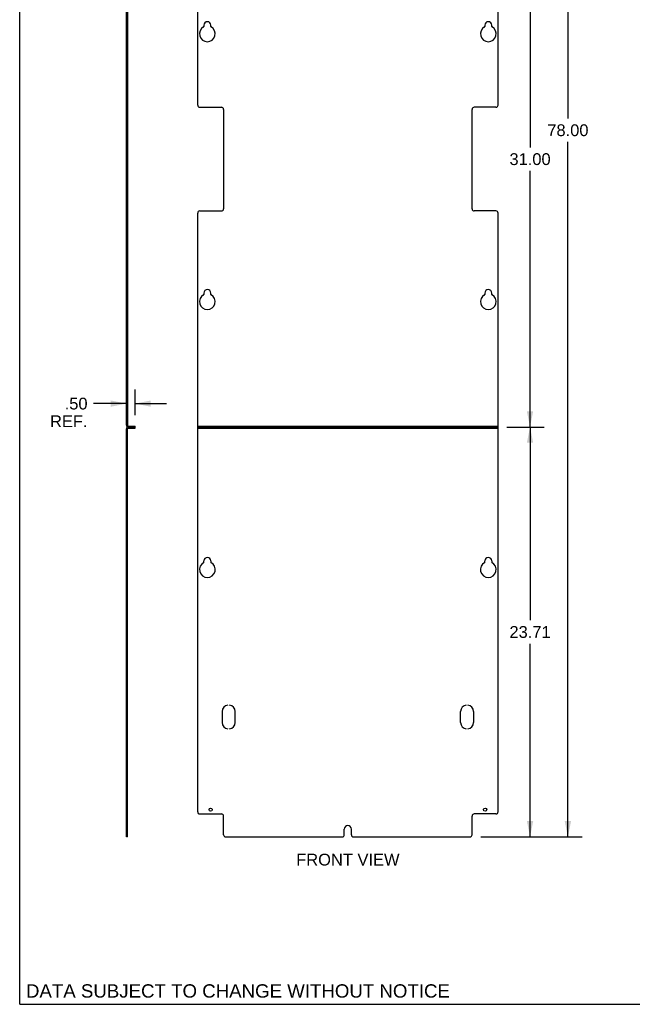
# Model space of a CAD drawing. Header units: inches. Extents: x 0 to 77, y 0 to 100.
# Tile 1 of 5: x 0 to 35, y 0 to 57. Entities that reach past the tile are written whole.
import ezdxf

# ---------------------------------------------------------------- set-up
doc = ezdxf.new("R2010")
doc.units = ezdxf.units.IN
doc.header["$LTSCALE"] = 6.518519
doc.header["$MEASUREMENT"] = 0
doc.linetypes.add('HIDDEN', pattern=[0.2, 0.1, -0.1])
doc.layers.get('0').update_dxf_attribs({"linetype": 'CONTINUOUS'})
for name, color, linetype in [('DEFAULT_2', 8, 'HIDDEN'), ('DIMENSIONS', 7, 'CONTINUOUS'), ('OPEN', 7, 'CONTINUOUS')]:
    doc.layers.add(name, color=color, linetype=linetype)
doc.styles.get("Standard").update_dxf_attribs({"font": 'arial.ttf'})
doc.dimstyles.new('DIMSTYLE_3', dxfattribs={"dimtxt": 0.681818, "dimasz": 0.909091, "dimexe": 0.09, "dimexo": 0.07, "dimgap": 0.0375, "dimtad": 0, "dimtih": 1, "dimtoh": 1, "dimzin": 4, "dimdsep": 46, "dimtxsty": 'Standard', "dimblk": '_FILLED', "dimblk1": '_FILLED', "dimblk2": '_FILLED', "dimcen": 0.09, "dimadec": 3, "dimazin": 1, "dimtfac": 1, "dimtdec": 3, "dimtofl": 0, "dimtmove": 0, "dimatfit": 3, "dimldrblk": '_FILLED', "dimfxl": 0, "dimtolj": 1, "dimtzin": 4, "dimarcsym": 0})

# ---------------------------------------------------------------- blocks, each defined once
blk = doc.blocks.new('_FILLED')
at = {"color": 0, "linetype": 'ByBlock'}
blk.add_solid([(0, 0), (-1, 0.2), (-1, -0.2)], dxfattribs=at)
blk = doc.blocks.new('*D5')
at = {"layer": 'DIMENSIONS', "color": 2, "linetype": 'Continuous'}
for p, q in [((26.683, 87.687), (32.533, 87.687)), ((31.715, 87.687), (31.715, 51.255)), ((31.715, 9.687), (31.715, 49.892)), ((26.683, 9.687), (32.533, 9.687))]:
    blk.add_line(p, q, dxfattribs=at)
at = {"layer": 'DIMENSIONS', "color": 2, "linetype": 'Continuous', "xscale": 0.9090909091, "yscale": 0.9090909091, "zscale": 0.9090909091}
for p, rotation in [((31.715, 87.687), 90), ((31.715, 9.687), 270)]:
    blk.add_blockref('_FILLED', p, dxfattribs=dict(at, rotation=rotation))
at = {"layer": 'DIMENSIONS', "color": 2, "linetype": 'Continuous', "insert": (31.715, 50.914), "char_height": 0.6818, "width": 2.38256, "attachment_point": 2, "line_spacing_factor": 0.9}
blk.add_mtext('78.00', dxfattribs=at)
blk = doc.blocks.new('*D6')
at = {"layer": 'DIMENSIONS', "color": 2, "linetype": 'Continuous'}
for p, q in [((6.674, 34.095), (6.674, 35.575)), ((6.174, 34.756), (4.267, 34.756)), ((6.674, 34.756), (8.492, 34.756))]:
    blk.add_line(p, q, dxfattribs=at)
at = {"layer": 'DIMENSIONS', "color": 2, "linetype": 'Continuous', "xscale": 0.9090909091, "yscale": 0.9090909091, "zscale": 0.9090909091}
blk.add_blockref('_FILLED', (6.174, 34.756), dxfattribs=at)
at = {"layer": 'DIMENSIONS', "color": 2, "linetype": 'Continuous', "xscale": 0.9090909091, "yscale": 0.9090909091, "zscale": 0.9090909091, "rotation": 180}
blk.add_blockref('_FILLED', (6.674, 34.756), dxfattribs=at)
at = {"layer": 'DIMENSIONS', "color": 2, "linetype": 'Continuous', "insert": (3.926, 35.097), "char_height": 0.6818, "width": 2.16458, "attachment_point": 3, "line_spacing_factor": 0.9}
blk.add_mtext('.50\\PREF.', dxfattribs=at)
blk = doc.blocks.new('*D8')
at = {"layer": 'DIMENSIONS', "color": 2, "linetype": 'Continuous'}
for p, q in [((28.183, 64.399), (30.343, 64.399)), ((29.525, 64.399), (29.525, 49.581)), ((29.525, 33.399), (29.525, 48.217)), ((28.183, 33.399), (30.343, 33.399))]:
    blk.add_line(p, q, dxfattribs=at)
at = {"layer": 'DIMENSIONS', "color": 2, "linetype": 'Continuous', "xscale": 0.9090909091, "yscale": 0.9090909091, "zscale": 0.9090909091}
for p, rotation in [((29.525, 64.399), 90), ((29.525, 33.399), 270)]:
    blk.add_blockref('_FILLED', p, dxfattribs=dict(at, rotation=rotation))
at = {"layer": 'DIMENSIONS', "color": 2, "linetype": 'Continuous', "insert": (29.525, 49.24), "char_height": 0.6818, "width": 2.38256, "attachment_point": 2, "line_spacing_factor": 0.9}
blk.add_mtext('31.00', dxfattribs=at)
blk = doc.blocks.new('*D9')
at = {"layer": 'DIMENSIONS', "color": 2, "linetype": 'Continuous'}
for p, q in [((28.183, 33.399), (30.343, 33.399)), ((29.525, 33.399), (29.525, 22.225)), ((29.525, 9.687), (29.525, 20.861)), ((26.683, 9.687), (30.343, 9.687))]:
    blk.add_line(p, q, dxfattribs=at)
at = {"layer": 'DIMENSIONS', "color": 2, "linetype": 'Continuous', "xscale": 0.9090909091, "yscale": 0.9090909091, "zscale": 0.9090909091}
for p, rotation in [((29.525, 33.399), 90), ((29.525, 9.687), 270)]:
    blk.add_blockref('_FILLED', p, dxfattribs=dict(at, rotation=rotation))
at = {"layer": 'DIMENSIONS', "color": 2, "linetype": 'Continuous', "insert": (29.525, 21.884), "char_height": 0.6818, "width": 2.38256, "attachment_point": 2, "line_spacing_factor": 0.9}
blk.add_mtext('23.71', dxfattribs=at)

msp = doc.modelspace()

# ---------------------------------------------------------------- linework, layer by layer
at = {"color": 7, "linetype": 'Continuous'}
for p, q in [((0, 0), (0, 100)), ((10.2964, 52.0238), (10.2964, 86.4868)), ((27.6714, 52.0238), (27.6714, 86.4868)), ((6.2337, 64.2868), (6.2337, 33.5108)), ((10.6559, 56.6488), (10.6559, 56.5719)), ((11.0619, 56.5719), (11.0619, 56.6488)), ((26.9059, 56.6488), (26.9059, 56.5719)), ((27.3119, 56.5719), (27.3119, 56.6488)), ((6.2337, 51.8988), (6.1737, 51.8988)), ((10.4214, 51.8988), (11.6714, 51.8988)), ((27.5464, 51.8988), (26.2964, 51.8988)), ((11.7964, 51.7738), (11.7964, 46.0238)), ((26.1714, 46.0238), (26.1714, 51.7738)), ((6.2337, 45.8988), (6.1737, 45.8988)), ((10.2964, 11.1368), (10.2964, 45.7738)), ((10.4214, 45.8988), (11.6714, 45.8988)), ((27.5464, 45.8988), (26.2964, 45.8988)), ((27.6714, 11.1368), (27.6714, 45.7738)), ((10.6559, 41.1488), (10.6559, 41.0719)), ((11.0619, 41.0719), (11.0619, 41.1488)), ((26.9059, 41.1488), (26.9059, 41.0719)), ((27.3119, 41.0719), (27.3119, 41.1488)), ((6.2337, 9.6868), (6.2337, 33.2868)), ((6.2857, 33.4588), (6.6737, 33.4588)), ((6.2857, 33.3388), (6.6737, 33.3388)), ((6.6737, 33.3388), (6.6737, 33.4588)), ((10.2964, 33.4588), (27.6714, 33.4588)), ((10.2964, 33.3388), (27.6714, 33.3388)), ((10.6559, 25.5538), (10.6559, 25.6488)), ((11.0619, 25.6488), (11.0619, 25.5538)), ((26.9059, 25.5538), (26.9059, 25.6488)), ((27.3119, 25.6488), (27.3119, 25.5538)), ((6.2337, 11.0118), (6.1737, 11.0118)), ((10.4214, 11.0118), (11.6714, 11.0118)), ((11.7964, 9.8118), (11.7964, 10.8868)), ((26.1714, 9.8118), (26.1714, 10.8868)), ((27.5464, 11.0118), (26.2964, 11.0118)), ((6.2337, 9.6868), (6.1737, 9.6868)), ((11.9214, 9.6868), (18.6559, 9.6868)), ((18.7809, 9.8118), (18.7809, 10.1368)), ((19.1869, 9.8118), (19.1869, 10.1368)), ((19.3119, 9.6868), (26.0464, 9.6868)), ((0, 0), (77.2727, 0))]:
    msp.add_line(p, q, dxfattribs=at)
at = {"color": 3, "linetype": 'Continuous'}
for p, q in [((6.1737, 33.5108), (6.1737, 64.2868)), ((6.1737, 9.6868), (6.1737, 33.2868)), ((6.2857, 33.3988), (6.6737, 33.3988)), ((27.6714, 33.3988), (10.2964, 33.3988))]:
    msp.add_line(p, q, dxfattribs=at)
at = {"color": 7, "linetype": 'Continuous'}
for centre in [(11.0464, 11.2618), (26.9214, 11.2618)]:
    msp.add_circle(centre, 0.094, dxfattribs=at)
for centre, radius, start, end in [((10.8589, 56.1488), 0.453, 118.84238, 61.15762), ((10.6259, 56.5719), 0.03, 298.84238, 360), ((10.8589, 56.6488), 0.203, 0, 180), ((11.0919, 56.5719), 0.03, 180, 241.15762), ((27.1089, 56.1488), 0.453, 118.84238, 61.15762), ((26.8759, 56.5719), 0.03, 298.84238, 360), ((27.1089, 56.6488), 0.203, 0, 180), ((27.3419, 56.5719), 0.03, 180, 241.15762), ((10.4214, 52.0238), 0.125, 180, 270), ((11.6714, 51.7738), 0.125, 0, 90), ((26.2964, 51.7738), 0.125, 90, 180), ((27.5464, 52.0238), 0.125, 270, 360), ((10.4214, 45.7738), 0.125, 90, 180), ((11.6714, 46.0238), 0.125, 270, 360), ((26.2964, 46.0238), 0.125, 180, 270), ((27.5464, 45.7738), 0.125, 0, 90), ((10.8589, 40.6488), 0.453, 118.84238, 61.15762), ((10.6259, 41.0719), 0.03, 298.84238, 360), ((10.8589, 41.1488), 0.203, 0, 180), ((11.0919, 41.0719), 0.03, 180, 241.15762), ((27.1089, 40.6488), 0.453, 118.84238, 61.15762), ((26.8759, 41.0719), 0.03, 298.84238, 360), ((27.1089, 41.1488), 0.203, 0, 180), ((27.3419, 41.0719), 0.03, 180, 241.15762), ((6.2857, 33.5108), 0.052, 180, 270), ((6.2857, 33.2868), 0.052, 90, 180), ((10.8589, 25.6488), 0.203, 0, 180), ((27.1089, 25.6488), 0.203, 0, 180), ((10.8589, 25.1488), 0.453, 116.62336, 63.37664), ((27.1089, 25.1488), 0.453, 116.62336, 63.37664), ((10.4214, 11.1368), 0.125, 180, 270), ((11.6714, 10.8868), 0.125, 0, 90), ((26.2964, 10.8868), 0.125, 90, 180), ((27.5464, 11.1368), 0.125, 270, 360), ((18.9839, 10.1368), 0.203, 0, 180), ((11.9214, 9.8118), 0.125, 180, 270), ((18.6559, 9.8118), 0.125, 270, 360), ((19.3119, 9.8118), 0.125, 180, 270), ((26.0464, 9.8118), 0.125, 270, 360)]:
    msp.add_arc(centre, radius, start, end, dxfattribs=at)
at = {"color": 3, "linetype": 'Continuous'}
for centre, start, end in [((6.2857, 33.5108), 180, 270), ((6.2857, 33.2868), 90, 180)]:
    msp.add_arc(centre, 0.112, start, end, dxfattribs=at)
at = {"layer": 'DEFAULT_2', "color": 8, "linetype": 'HIDDEN'}
for p, q in [((6.2337, 56.8518), (6.1737, 56.8518)), ((6.2337, 55.6958), (6.1737, 55.6958)), ((6.2337, 41.3518), (6.1737, 41.3518)), ((6.2337, 40.1958), (6.1737, 40.1958)), ((6.3597, 33.3388), (6.3597, 33.4588)), ((6.5477, 33.3388), (6.5477, 33.4588)), ((10.9524, 33.3388), (10.9524, 33.4588)), ((11.1404, 33.3388), (11.1404, 33.4588)), ((26.8274, 33.3388), (26.8274, 33.4588)), ((27.0154, 33.3388), (27.0154, 33.4588)), ((6.1737, 25.8518), (6.2337, 25.8518)), ((6.1737, 25.5538), (6.2337, 25.5538)), ((6.1737, 24.6958), (6.2337, 24.6958)), ((6.1737, 11.3558), (6.2337, 11.3558)), ((6.1737, 11.1678), (6.2337, 11.1678)), ((6.1737, 10.3398), (6.2337, 10.3398))]:
    msp.add_line(p, q, dxfattribs=at)
at = {"layer": 'OPEN', "color": 40, "linetype": 'Continuous'}
for p, q in [((11.7124, 16.9368), (11.7124, 16.3118)), ((12.4624, 16.3118), (12.4624, 16.9368)), ((25.5054, 16.3118), (25.5054, 16.9368)), ((26.2554, 16.9368), (26.2554, 16.3118))]:
    msp.add_line(p, q, dxfattribs=at)
for centre, start, end in [((12.0874, 16.9368), 96.8921, 180), ((12.0874, 16.9368), 0, 83.1079), ((25.8804, 16.9368), 96.8921, 180), ((25.8804, 16.9368), 0, 83.1079), ((12.0874, 16.3118), 180, 263.1079), ((12.0874, 16.3118), 276.8921, 360), ((25.8804, 16.3118), 180, 263.1079), ((25.8804, 16.3118), 276.8921, 360)]:
    msp.add_arc(centre, 0.375, start, end, dxfattribs=at)

# ---------------------------------------------------------------- texts
at = {"layer": 'DIMENSIONS', "color": 2, "linetype": 'Continuous', "attachment_point": 2, "line_spacing_factor": 0.9}
for s, insert, char_height, width in [('FRONT VIEW', (18.9861, 8.7117), 0.68182, 5.966543), ('DATA SUBJECT TO CHANGE WITHOUT NOTICE', (12.6264, 1.159), 0.772727, 24.48023)]:
    msp.add_mtext(s, dxfattribs=dict(at, insert=insert, char_height=char_height, width=width))

# ---------------------------------------------------------------- dimensions: what is measured, and where the dimension line sits
at = {"layer": 'DIMENSIONS', "color": 2, "linetype": 'Continuous'}
for base, p1, p2, picture, middle in [((31.7145, 9.6868), (26.6128, 87.6868), (26.6128, 9.6868), '*D5', (31.7143, 50.5697)), ((29.5253, 33.3988), (28.1128, 64.3988), (28.1128, 33.3988), '*D8', (29.5239, 48.895)), ((29.5253, 9.6868), (28.1128, 33.3988), (26.6128, 9.6868), '*D9', (29.4503, 21.539))]:
    dim = msp.add_linear_dim(base=base, p1=p1, p2=p2, angle=270, dimstyle='DIMSTYLE_3', dxfattribs=at)
    dim.commit()
    dim.dimension.update_dxf_attribs({"geometry": picture, "text_midpoint": middle, "dimtype": 160})
dim = msp.add_linear_dim(base=(6.1737, 34.7564), p1=(6.6737, 35.6446), p2=(6.1737, 33.5108), angle=180, text='<>\\PREF.', dimstyle='DIMSTYLE_3', dxfattribs=at)
dim.commit()
dim.dimension.update_dxf_attribs({"geometry": '*D6', "text_midpoint": (2.8437, 34.2451), "dimtype": 160})

doc.saveas('drawing.dxf')
